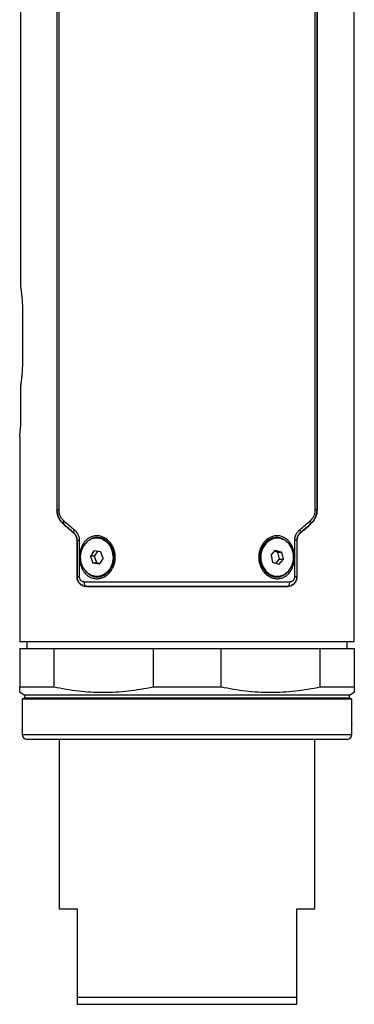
# Model space of a CAD drawing. Header units: millimetres. Extents: x 159 to 695, y 11 to 630.
# Tile 1 of 6: x 159 to 229, y 11 to 217. Entities that reach past the tile are written whole.
import ezdxf

# ---------------------------------------------------------------- set-up
doc = ezdxf.new("R2010")
doc.units = ezdxf.units.MM

msp = doc.modelspace()

# ---------------------------------------------------------------- linework, layer by layer
at = {"color": 7, "linetype": 'Continuous', "lineweight": 25}
for p, q in [((228.56, 86.87), (228.56, 434.87)), ((158.82, 161.11), (158.82, 409.02)), ((166.36, 407.34), (166.36, 114.4)), ((166.42, 114.42), (166.42, 407.31)), ((166.71, 407.31), (166.71, 114.42)), ((220.41, 114.42), (220.41, 407.31)), ((220.7, 407.31), (220.7, 114.42)), ((220.76, 407.34), (220.76, 114.4)), ((159.22, 145.87), (159.22, 155.87)), ((158.82, 134.02), (158.82, 140.63)), ((158.56, 129.77), (158.56, 86.87)), ((166.71, 114.42), (166.42, 114.42)), ((220.7, 114.42), (220.41, 114.42)), ((170.01, 109.39), (170.21, 109.15)), ((216.91, 109.15), (217.11, 109.39)), ((170.56, 100.37), (170.56, 108.05)), ((170.56, 108.05), (170.56, 100.34)), ((170.61, 100.39), (170.61, 108.07)), ((170.61, 108.07), (171.01, 108.07)), ((171.01, 108.07), (171.01, 100.39)), ((174.84, 108.52), (174.69, 108.52)), ((176.93, 107.71), (176.78, 107.71)), ((212.44, 108.52), (212.29, 108.52)), ((216.11, 100.39), (216.11, 108.07)), ((216.51, 108.07), (216.11, 108.07)), ((216.51, 108.07), (216.51, 100.39)), ((216.56, 108.05), (216.56, 100.37)), ((216.56, 108.05), (216.56, 100.34)), ((174.17, 105.94), (173.36, 104.71)), ((174.9, 105.83), (174.16, 104.71)), ((174.17, 105.94), (175.49, 105.75)), ((176.01, 104.33), (175.49, 105.75)), ((211.15, 104.94), (212.11, 106.01)), ((211.93, 105.81), (212.59, 105.59)), ((212.11, 106.01), (213.39, 105.59)), ((212.59, 105.59), (213.39, 105.59)), ((212.92, 104.1), (212.59, 105.59)), ((213.72, 104.1), (213.39, 105.59)), ((173.36, 104.71), (173.88, 103.29)), ((174.16, 104.71), (173.36, 104.71)), ((175.2, 103.1), (173.88, 103.29)), ((174.68, 103.29), (173.88, 103.29)), ((174.16, 104.71), (174.68, 103.29)), ((175.27, 103.21), (174.68, 103.29)), ((176.01, 104.33), (175.2, 103.1)), ((211.15, 104.94), (211.48, 103.44)), ((212.76, 103.03), (211.48, 103.44)), ((212.14, 103.23), (212.92, 104.1)), ((212.76, 103.03), (213.72, 104.1)), ((212.92, 104.1), (213.72, 104.1)), ((209.8, 101.73), (209.95, 101.73)), ((170.61, 100.39), (171.01, 100.39)), ((174.69, 100.52), (174.84, 100.52)), ((212.29, 100.52), (212.44, 100.52)), ((216.51, 100.39), (216.11, 100.39)), ((158.56, 86.87), (228.56, 86.87)), ((160.06, 86.87), (160.06, 85.37)), ((227.06, 85.37), (227.06, 86.87)), ((158.56, 85.37), (158.56, 77.39)), ((158.56, 85.37), (165.67, 85.37)), ((165.67, 85.37), (165.67, 77.39)), ((165.67, 85.37), (186.45, 85.37)), ((186.45, 85.37), (186.45, 77.39)), ((186.45, 85.37), (200.67, 85.37)), ((200.67, 85.37), (200.67, 77.39)), ((200.67, 85.37), (221.45, 85.37)), ((221.45, 77.39), (221.45, 85.37)), ((221.45, 85.37), (228.56, 85.37)), ((228.56, 85.37), (228.56, 77.39)), ((158.56, 77.39), (165.67, 77.39)), ((186.45, 77.39), (200.67, 77.39)), ((221.45, 77.39), (228.56, 77.39)), ((158.56, 76.24), (159.46, 75.72)), ((159.46, 75.02), (159.06, 74.79)), ((159.06, 74.79), (159.06, 72)), ((228.06, 74.79), (159.06, 74.79)), ((227.66, 75.72), (228.56, 76.24)), ((228.06, 74.79), (227.66, 75.02)), ((228.06, 72.01), (228.06, 74.79)), ((159.06, 69.57), (159.06, 67.37)), ((228.06, 67.37), (228.06, 69.59)), ((166.81, 66.37), (166.81, 30.87)), ((220.31, 30.87), (220.31, 66.37)), ((166.81, 30.87), (170.56, 30.87)), ((170.56, 30.87), (170.56, 12.37)), ((216.56, 30.87), (220.31, 30.87)), ((216.56, 12.37), (216.56, 30.87)), ((170.56, 12.37), (216.56, 12.37)), ((170.56, 10.87), (216.56, 10.87))]:
    msp.add_line(p, q, dxfattribs=at)
at = {"color": 8, "linetype": 'Continuous', "lineweight": 25}
for p, q in [((209.94, 101.62), (210.13, 101.34)), ((159.46, 75.72), (227.66, 75.72)), ((227.66, 75.02), (159.46, 75.02)), ((159.06, 67.37), (228.06, 67.37))]:
    msp.add_line(p, q, dxfattribs=at)
at = {"color": 7, "linetype": 'Continuous', "lineweight": 25, "flags": 128}
for points in [[(166.36, 114.4), (166.39, 114.41), (166.42, 114.42)], [(220.7, 114.42), (220.73, 114.41), (220.76, 114.4)], [(167.76, 111.46), (167.73, 111.45), (167.71, 111.44)], [(219.41, 111.44), (219.38, 111.45), (219.36, 111.46)], [(169.89, 109.53), (169.91, 109.54), (169.93, 109.55)], [(217.19, 109.55), (217.21, 109.54), (217.23, 109.53)], [(170.61, 108.07), (170.58, 108.06), (170.56, 108.05)], [(176.78, 107.71), (175.82, 108.3), (174.75, 108.52), (173.68, 108.35), (172.7, 107.8), (171.92, 106.93), (171.41, 105.83), (171.22, 104.6), (171.37, 103.36), (171.84, 102.23), (172.59, 101.33)], [(172.59, 101.33), (173.55, 100.74), (174.62, 100.52), (175.69, 100.69), (176.67, 101.24), (177.45, 102.1), (177.96, 103.21), (178.15, 104.44), (178, 105.68), (177.53, 106.81), (176.78, 107.71)], [(214.92, 107.31), (214.05, 108.06), (213.02, 108.46), (211.94, 108.48), (210.9, 108.11), (210.02, 107.38), (209.37, 106.38), (209.02, 105.2), (209.01, 103.94), (209.33, 102.75), (209.95, 101.73)], [(209.95, 101.73), (210.82, 100.98), (211.85, 100.58), (212.93, 100.56), (213.97, 100.93), (214.85, 101.66), (215.5, 102.66), (215.85, 103.84), (215.86, 105.09), (215.54, 106.29), (214.92, 107.31)], [(216.56, 108.05), (216.53, 108.06), (216.51, 108.07)], [(170.56, 100.34), (170.59, 100.37), (170.61, 100.39)], [(172.6, 98.4), (172.49, 98.42), (172.38, 98.48), (172.28, 98.58), (172.2, 98.7), (172.13, 98.85), (172.08, 99.02), (172.05, 99.21), (172.04, 99.4)], [(214.53, 98.4), (214.63, 98.42), (214.74, 98.48), (214.84, 98.58), (214.92, 98.7), (214.99, 98.85), (215.04, 99.02), (215.07, 99.21), (215.08, 99.4)], [(216.51, 100.39), (216.54, 100.36), (216.56, 100.34)], [(172.6, 98.4), (172.58, 98.38), (172.56, 98.37)], [(214.56, 98.37), (214.54, 98.39), (214.53, 98.4)]]:
    msp.add_lwpolyline(points, dxfattribs=at)
at = {"color": 7, "linetype": 'Continuous', "lineweight": 25}
for centre, radius, start, end in [((168.29, 111.84), 0.654, 146.5408, 215.6934), ((218.83, 111.84), 0.654, 324.3066, 33.4592), ((170.49, 109.89), 0.651, 141.7411, 211.4684), ((216.63, 109.89), 0.651, 328.5316, 38.2589), ((174.82, 105.38), 3.14, 47.8822, 89.7265), ((174.28, 104.58), 4.1, 277.7466, 49.8203), ((212.79, 104.49), 4.06, 97.0889, 222.7902), ((212.33, 103.75), 3.24, 218.8042, 269.2741), ((159.26, 75.37), 0.4, 300, 60), ((227.86, 75.37), 0.4, 120, 240), ((160.06, 67.37), 1, 180, 270), ((227.06, 67.37), 1, 270, 0)]:
    msp.add_arc(centre, radius, start, end, dxfattribs=at)
for start_param, end_param in [(5.335536, 5.340555), (5.270164, 5.316583)]:
    msp.add_ellipse((193.56, 112.72), major_axis=(34.58, 16.99), ratio=0.402361, start_param=start_param, end_param=end_param, dxfattribs=at)
for points, knots in [([(159.22, 155.87), (159.22, 155.95), (159.22, 156.12), (159.21, 156.37), (159.21, 156.62), (159.2, 156.88), (159.19, 157.14), (159.18, 157.41), (159.17, 157.68), (159.15, 157.96), (159.13, 158.23), (159.11, 158.51), (159.09, 158.76), (159.07, 158.99), (159.05, 159.21), (159.02, 159.47), (158.99, 159.76), (158.96, 160.08), (158.91, 160.42), (158.87, 160.77), (158.84, 161), (158.82, 161.11)], [0, 0, 0, 0, 0.0405518, 0.0820997, 0.1246463, 0.1681942, 0.2127459, 0.2583036, 0.3048693, 0.352445, 0.4010325, 0.4506336, 0.5012499, 0.5360399, 0.5787029, 0.6292389, 0.6876478, 0.7539291, 0.8280821, 0.910106, 1, 1, 1, 1]), ([(158.82, 140.63), (158.83, 140.68), (158.84, 140.79), (158.87, 140.96), (158.89, 141.12), (158.91, 141.29), (158.93, 141.45), (158.95, 141.61), (158.97, 141.76), (158.99, 141.91), (159, 142.06), (159.02, 142.19), (159.03, 142.33), (159.04, 142.45), (159.05, 142.57), (159.06, 142.68), (159.07, 142.78), (159.08, 142.87), (159.1, 143.09), (159.13, 143.45), (159.16, 143.96), (159.19, 144.46), (159.2, 144.94), (159.21, 145.41), (159.22, 145.72), (159.22, 145.87)], [0, 0, 0, 0, 0.043236, 0.084737, 0.124503, 0.162533, 0.198828, 0.233387, 0.266212, 0.297301, 0.326654, 0.354273, 0.380156, 0.404303, 0.426716, 0.447393, 0.466335, 0.483542, 0.499013, 0.591031, 0.679625, 0.764807, 0.846587, 0.924979, 1, 1, 1, 1]), ([(158.56, 129.77), (158.57, 129.83), (158.58, 129.96), (158.69, 130.94), (158.79, 132.34), (158.81, 133.46), (158.82, 134.02)], [0, 0, 0, 0, 0.2496912, 0.4995276, 0.749427, 1, 1, 1, 1]), ([(167.71, 111.44), (167.66, 111.48), (167.56, 111.57), (167.43, 111.71), (167.3, 111.86), (167.17, 112), (167.06, 112.16), (166.96, 112.32), (166.86, 112.49), (166.73, 112.72), (166.59, 113.05), (166.48, 113.43), (166.41, 113.78), (166.37, 114.09), (166.36, 114.3), (166.36, 114.4)], [0, 0, 0, 0, 0.0675276, 0.133329, 0.1975231, 0.2602382, 0.3216117, 0.3817902, 0.4409293, 0.4991929, 0.626535, 0.7496311, 0.8352255, 0.918271, 1, 1, 1, 1]), ([(167.76, 111.46), (167.71, 111.51), (167.62, 111.59), (167.48, 111.73), (167.36, 111.87), (167.24, 112.02), (167.13, 112.16), (167.03, 112.31), (166.94, 112.46), (166.86, 112.61), (166.76, 112.81), (166.65, 113.08), (166.55, 113.42), (166.47, 113.75), (166.43, 114.09), (166.42, 114.31), (166.42, 114.42)], [0, 0, 0, 0, 0.0625032, 0.1234671, 0.1828314, 0.2405413, 0.2965482, 0.3508102, 0.4032928, 0.4539693, 0.5028212, 0.6081086, 0.7104389, 0.8098129, 0.9062899, 1, 1, 1, 1]), ([(166.71, 114.42), (166.71, 114.38), (166.71, 114.29), (166.72, 114.15), (166.74, 114.01), (166.76, 113.88), (166.8, 113.68), (166.88, 113.43), (167.01, 113.13), (167.16, 112.86), (167.34, 112.62), (167.53, 112.39), (167.67, 112.27), (167.74, 112.2)], [0, 0, 0, 0, 0.049492, 0.099057, 0.148922, 0.199311, 0.250439, 0.372925, 0.501045, 0.623029, 0.750381, 0.873207, 1, 1, 1, 1]), ([(220.7, 114.42), (220.7, 114.37), (220.7, 114.26), (220.69, 114.09), (220.67, 113.93), (220.64, 113.76), (220.61, 113.59), (220.57, 113.42), (220.52, 113.25), (220.47, 113.08), (220.4, 112.92), (220.31, 112.72), (220.19, 112.48), (220.03, 112.22), (219.84, 111.95), (219.61, 111.7), (219.45, 111.54), (219.36, 111.46)], [0, 0, 0, 0, 0.046531, 0.093733, 0.141629, 0.190238, 0.239573, 0.289643, 0.340455, 0.39201, 0.444305, 0.497337, 0.586531, 0.681597, 0.782371, 0.888609, 1, 1, 1, 1]), ([(219.38, 112.2), (219.41, 112.24), (219.48, 112.3), (219.59, 112.4), (219.68, 112.51), (219.81, 112.66), (219.95, 112.86), (220.11, 113.13), (220.24, 113.42), (220.33, 113.71), (220.38, 113.97), (220.41, 114.19), (220.41, 114.35), (220.41, 114.42)], [0, 0, 0, 0, 0.063915, 0.126731, 0.188566, 0.249546, 0.376807, 0.498647, 0.626484, 0.749176, 0.833839, 0.917099, 1, 1, 1, 1]), ([(220.76, 114.4), (220.76, 114.35), (220.76, 114.24), (220.75, 114.09), (220.73, 113.94), (220.71, 113.78), (220.68, 113.63), (220.63, 113.38), (220.53, 113.05), (220.36, 112.66), (220.17, 112.31), (219.95, 112), (219.7, 111.7), (219.51, 111.53), (219.41, 111.44)], [0, 0, 0, 0, 0.040814, 0.081749, 0.122964, 0.164612, 0.206847, 0.249811, 0.372638, 0.50034, 0.617814, 0.739463, 0.866503, 1, 1, 1, 1]), ([(170.56, 108.05), (170.56, 108.08), (170.56, 108.16), (170.55, 108.27), (170.53, 108.38), (170.5, 108.53), (170.45, 108.7), (170.37, 108.9), (170.27, 109.08), (170.15, 109.25), (170.03, 109.4), (169.93, 109.48), (169.89, 109.53)], [0, 0, 0, 0, 0.062089, 0.124257, 0.186852, 0.250217, 0.373329, 0.500345, 0.623308, 0.750074, 0.873451, 1, 1, 1, 1]), ([(170.61, 108.07), (170.61, 108.1), (170.61, 108.18), (170.6, 108.29), (170.58, 108.4), (170.56, 108.52), (170.53, 108.63), (170.49, 108.74), (170.45, 108.84), (170.38, 108.99), (170.28, 109.17), (170.12, 109.37), (170, 109.49), (169.93, 109.55)], [0, 0, 0, 0, 0.058924, 0.1185822, 0.1791386, 0.2407442, 0.3035381, 0.367648, 0.4331922, 0.5002807, 0.6511276, 0.8176205, 1, 1, 1, 1]), ([(169.98, 110.29), (170.02, 110.25), (170.11, 110.18), (170.23, 110.05), (170.34, 109.92), (170.45, 109.79), (170.55, 109.64), (170.64, 109.5), (170.73, 109.32), (170.82, 109.1), (170.91, 108.85), (170.97, 108.59), (171, 108.33), (171.01, 108.16), (171.01, 108.07)], [0, 0, 0, 0, 0.075466, 0.149173, 0.221365, 0.292301, 0.362256, 0.431514, 0.500368, 0.603763, 0.704203, 0.802881, 0.901054, 1, 1, 1, 1]), ([(216.11, 108.07), (216.11, 108.12), (216.11, 108.22), (216.12, 108.36), (216.14, 108.51), (216.17, 108.65), (216.2, 108.79), (216.24, 108.93), (216.29, 109.07), (216.34, 109.21), (216.43, 109.39), (216.55, 109.61), (216.72, 109.86), (216.92, 110.09), (217.07, 110.22), (217.14, 110.29)], [0, 0, 0, 0, 0.055216, 0.110032, 0.164666, 0.219339, 0.27427, 0.329676, 0.385769, 0.442752, 0.50082, 0.621169, 0.743494, 0.869307, 1, 1, 1, 1]), ([(217.19, 109.55), (217.15, 109.52), (217.09, 109.46), (217, 109.36), (216.92, 109.26), (216.84, 109.16), (216.78, 109.06), (216.7, 108.92), (216.63, 108.74), (216.56, 108.52), (216.52, 108.29), (216.51, 108.14), (216.51, 108.07)], [0, 0, 0, 0, 0.093194, 0.182394, 0.267601, 0.348833, 0.426131, 0.49956, 0.632319, 0.75929, 0.881461, 1, 1, 1, 1]), ([(217.23, 109.53), (217.2, 109.5), (217.14, 109.44), (217.05, 109.35), (216.95, 109.23), (216.85, 109.08), (216.75, 108.9), (216.67, 108.7), (216.61, 108.49), (216.57, 108.27), (216.56, 108.12), (216.56, 108.05)], [0, 0, 0, 0, 0.084836, 0.168082, 0.250084, 0.376774, 0.499794, 0.62674, 0.749787, 0.875656, 1, 1, 1, 1]), ([(173.59, 100.21), (173.36, 100.3), (172.91, 100.54), (172.32, 101.05), (171.83, 101.68), (171.45, 102.41), (171.19, 103.22), (171.07, 104.08), (171.06, 104.95), (171.19, 105.81), (171.45, 106.61), (171.83, 107.35), (172.31, 107.99), (172.9, 108.49), (173.57, 108.85), (174.3, 109.02), (175.06, 109.03), (175.8, 108.85), (176.51, 108.5), (177.15, 108), (177.69, 107.36), (178.12, 106.62), (178.41, 105.81), (178.55, 104.95), (178.56, 104.08), (178.41, 103.23), (178.12, 102.42), (177.69, 101.68), (177.16, 101.05), (176.52, 100.54), (175.82, 100.19), (175.07, 100.01), (174.31, 100), (173.82, 100.13), (173.59, 100.21)], [0, 0, 0, 0, 0.031064, 0.062693, 0.09397, 0.125122, 0.156098, 0.18757, 0.219, 0.249998, 0.281074, 0.312383, 0.343901, 0.374827, 0.405901, 0.43732, 0.468823, 0.499876, 0.530872, 0.562426, 0.593831, 0.625137, 0.656271, 0.687767, 0.719109, 0.750147, 0.781238, 0.812645, 0.844153, 0.874976, 0.90595, 0.937283, 0.968868, 1, 1, 1, 1]), ([(209.98, 101.06), (209.79, 101.25), (209.43, 101.68), (209.01, 102.42), (208.71, 103.23), (208.56, 104.08), (208.56, 104.95), (208.72, 105.81), (209, 106.62), (209.42, 107.35), (209.96, 107.99), (210.6, 108.49), (211.3, 108.85), (212.05, 109.03), (212.8, 109.03), (213.53, 108.85), (214.21, 108.5), (214.8, 108), (215.29, 107.37), (215.67, 106.63), (215.93, 105.81), (216.06, 104.96), (216.06, 104.09), (215.93, 103.23), (215.67, 102.42), (215.3, 101.68), (214.81, 101.05), (214.21, 100.55), (213.54, 100.19), (212.82, 100.01), (212.07, 100), (211.32, 100.19), (210.61, 100.54), (210.18, 100.87), (209.98, 101.06)], [0, 0, 0, 0, 0.031129, 0.062684, 0.093972, 0.125104, 0.156158, 0.187596, 0.21903, 0.249932, 0.280977, 0.312317, 0.343861, 0.374695, 0.405596, 0.43713, 0.468623, 0.499813, 0.53086, 0.562342, 0.593753, 0.625017, 0.65622, 0.687586, 0.718963, 0.75003, 0.781225, 0.812624, 0.844074, 0.874892, 0.905764, 0.937206, 0.968719, 1, 1, 1, 1]), ([(172.56, 98.37), (172.51, 98.37), (172.42, 98.37), (172.28, 98.39), (172.14, 98.41), (172, 98.45), (171.79, 98.51), (171.53, 98.64), (171.23, 98.85), (170.96, 99.13), (170.78, 99.42), (170.67, 99.69), (170.61, 99.9), (170.57, 100.12), (170.56, 100.27), (170.56, 100.34)], [0, 0, 0, 0, 0.050269, 0.100222, 0.150017, 0.199811, 0.249762, 0.376158, 0.498768, 0.623085, 0.748437, 0.811741, 0.873986, 0.937179, 1, 1, 1, 1]), ([(172.6, 98.4), (172.55, 98.4), (172.43, 98.41), (172.17, 98.44), (171.84, 98.54), (171.5, 98.72), (171.22, 98.94), (171.02, 99.17), (170.87, 99.4), (170.75, 99.64), (170.67, 99.89), (170.62, 100.14), (170.61, 100.31), (170.61, 100.39)], [0, 0, 0, 0, 0.042481, 0.12454, 0.249819, 0.387546, 0.499461, 0.589352, 0.677386, 0.762934, 0.845461, 0.924567, 1, 1, 1, 1]), ([(171.01, 100.39), (171.01, 100.36), (171.01, 100.3), (171.03, 100.22), (171.05, 100.13), (171.07, 100.05), (171.12, 99.93), (171.21, 99.79), (171.35, 99.65), (171.51, 99.54), (171.68, 99.46), (171.86, 99.41), (171.98, 99.4), (172.04, 99.4)], [0, 0, 0, 0, 0.049489, 0.098627, 0.148038, 0.198333, 0.250094, 0.37184, 0.500124, 0.622877, 0.749972, 0.8744, 1, 1, 1, 1]), ([(172.04, 99.4), (172.21, 99.4), (172.54, 99.4), (173.05, 99.4), (173.57, 99.4), (174.09, 99.4), (174.61, 99.4), (175.14, 99.4), (175.68, 99.4), (176.22, 99.4), (176.76, 99.4), (177.31, 99.4), (177.87, 99.4), (178.42, 99.4), (178.99, 99.4), (179.55, 99.4), (180.12, 99.4), (180.69, 99.4), (181.27, 99.4), (181.85, 99.4), (182.43, 99.4), (183.01, 99.4), (183.6, 99.4), (184.19, 99.4), (184.79, 99.4), (185.38, 99.4), (185.98, 99.4), (186.58, 99.4), (187.18, 99.4), (187.78, 99.39), (188.39, 99.39), (188.99, 99.39), (189.6, 99.39), (190.21, 99.39), (190.81, 99.39), (191.42, 99.39), (192.03, 99.39), (192.64, 99.39), (193.25, 99.39), (193.87, 99.39), (194.48, 99.39), (195.09, 99.39), (195.7, 99.39), (196.31, 99.39), (196.91, 99.39), (197.52, 99.39), (198.13, 99.39), (198.73, 99.39), (199.34, 99.39), (199.94, 99.4), (200.54, 99.4), (201.14, 99.4), (201.74, 99.4), (202.33, 99.4), (202.93, 99.4), (203.52, 99.4), (204.11, 99.4), (204.69, 99.4), (205.27, 99.4), (205.85, 99.4), (206.43, 99.4), (207, 99.4), (207.57, 99.4), (208.13, 99.4), (208.7, 99.4), (209.25, 99.4), (209.81, 99.4), (210.36, 99.4), (210.9, 99.4), (211.44, 99.4), (211.98, 99.4), (212.51, 99.4), (213.03, 99.4), (213.55, 99.4), (214.07, 99.4), (214.58, 99.4), (214.91, 99.4), (215.08, 99.4)], [0, 0, 0, 0, 0.013333, 0.026667, 0.04, 0.053333, 0.066667, 0.08, 0.093333, 0.106667, 0.12, 0.133333, 0.146667, 0.16, 0.173333, 0.186667, 0.2, 0.213333, 0.226667, 0.24, 0.253333, 0.266667, 0.28, 0.293333, 0.306667, 0.32, 0.333333, 0.346667, 0.36, 0.373333, 0.386667, 0.4, 0.413333, 0.426667, 0.44, 0.453333, 0.466667, 0.48, 0.493333, 0.506667, 0.52, 0.533333, 0.546667, 0.56, 0.573333, 0.586667, 0.6, 0.613333, 0.626667, 0.64, 0.653333, 0.666667, 0.68, 0.693333, 0.706667, 0.72, 0.733333, 0.746667, 0.76, 0.773333, 0.786667, 0.8, 0.813333, 0.826667, 0.84, 0.853333, 0.866667, 0.88, 0.893333, 0.906667, 0.92, 0.933333, 0.946667, 0.96, 0.973333, 0.986667, 1, 1, 1, 1]), ([(216.51, 100.39), (216.51, 100.35), (216.51, 100.26), (216.5, 100.12), (216.47, 99.99), (216.44, 99.85), (216.39, 99.71), (216.34, 99.58), (216.27, 99.44), (216.2, 99.32), (216.11, 99.19), (216.01, 99.07), (215.86, 98.91), (215.62, 98.72), (215.28, 98.54), (214.95, 98.44), (214.69, 98.41), (214.57, 98.4), (214.53, 98.4)], [0, 0, 0, 0, 0.040777, 0.08267, 0.125656, 0.169698, 0.214744, 0.260728, 0.307573, 0.35519, 0.403481, 0.452341, 0.501661, 0.613543, 0.750995, 0.875372, 0.957183, 1, 1, 1, 1]), ([(216.56, 100.34), (216.56, 100.3), (216.56, 100.23), (216.55, 100.12), (216.53, 100.01), (216.5, 99.87), (216.45, 99.69), (216.34, 99.43), (216.16, 99.14), (215.9, 98.86), (215.59, 98.64), (215.3, 98.5), (215.03, 98.42), (214.8, 98.38), (214.64, 98.37), (214.56, 98.37)], [0, 0, 0, 0, 0.031062, 0.0621865, 0.0935446, 0.1253035, 0.1869083, 0.2505634, 0.3754175, 0.50046, 0.6229641, 0.7498676, 0.8330516, 0.9161834, 1, 1, 1, 1]), ([(215.08, 99.4), (215.11, 99.4), (215.17, 99.4), (215.26, 99.42), (215.35, 99.44), (215.47, 99.47), (215.61, 99.54), (215.77, 99.65), (215.91, 99.79), (216.01, 99.95), (216.07, 100.1), (216.1, 100.24), (216.11, 100.34), (216.11, 100.39)], [0, 0, 0, 0, 0.062941, 0.125307, 0.187405, 0.249548, 0.376379, 0.499131, 0.627339, 0.748911, 0.834723, 0.917468, 1, 1, 1, 1]), ([(172.56, 98.37), (172.71, 98.37), (173.03, 98.37), (173.55, 98.37), (174.15, 98.37), (174.83, 98.37), (175.58, 98.37), (176.42, 98.37), (177.94, 98.37), (179.96, 98.37), (182.6, 98.37), (185.19, 98.37), (187.95, 98.37), (190.75, 98.37), (192.74, 98.37), (193.93, 98.37), (194.32, 98.37), (194.73, 98.37), (195.18, 98.37), (195.66, 98.37), (196.16, 98.37), (196.7, 98.37), (197.26, 98.37), (197.85, 98.37), (198.47, 98.37), (199.12, 98.37), (199.8, 98.37), (200.5, 98.37), (201.23, 98.37), (201.99, 98.37), (202.77, 98.37), (203.57, 98.37), (204.4, 98.37), (205.25, 98.37), (206.11, 98.37), (207, 98.37), (207.91, 98.37), (208.83, 98.37), (209.76, 98.37), (210.71, 98.37), (211.67, 98.37), (212.63, 98.37), (213.6, 98.37), (214.24, 98.37), (214.56, 98.37)], [0, 0, 0, 0, 0.012342, 0.026518, 0.042527, 0.06037, 0.080046, 0.101557, 0.124903, 0.195292, 0.24972, 0.312278, 0.374838, 0.437395, 0.499947, 0.507887, 0.516492, 0.525761, 0.535694, 0.546292, 0.557554, 0.56948, 0.582071, 0.595326, 0.609246, 0.62383, 0.639079, 0.654993, 0.671571, 0.688813, 0.70672, 0.725291, 0.744527, 0.764428, 0.784994, 0.806224, 0.828118, 0.850677, 0.873901, 0.89779, 0.922345, 0.947564, 0.973449, 1, 1, 1, 1]), ([(214.53, 98.4), (214.36, 98.4), (214.02, 98.4), (213.5, 98.4), (212.97, 98.4), (212.43, 98.4), (211.88, 98.4), (211.32, 98.4), (210.74, 98.4), (210.15, 98.4), (209.55, 98.4), (208.94, 98.4), (208.31, 98.4), (207.67, 98.4), (207.03, 98.4), (206.36, 98.4), (205.69, 98.4), (205.01, 98.4), (204.31, 98.4), (203.61, 98.4), (202.89, 98.4), (202.16, 98.4), (201.43, 98.4), (200.68, 98.4), (199.92, 98.4), (199.15, 98.4), (198.37, 98.4), (197.59, 98.4), (196.79, 98.4), (195.99, 98.4), (195.17, 98.4), (194.36, 98.4), (193.28, 98.4), (191.95, 98.4), (190.38, 98.4), (188.85, 98.4), (187.35, 98.4), (185.89, 98.4), (184.47, 98.4), (183.09, 98.4), (181.74, 98.4), (180.45, 98.4), (179.19, 98.4), (177.98, 98.4), (176.81, 98.4), (175.69, 98.4), (174.62, 98.4), (173.58, 98.4), (172.92, 98.4), (172.6, 98.4)], [0, 0, 0, 0, 0.013689, 0.027545, 0.04157, 0.055762, 0.070122, 0.084648, 0.099341, 0.1142, 0.129225, 0.144415, 0.15977, 0.175289, 0.190972, 0.206819, 0.22283, 0.239003, 0.255338, 0.271833, 0.28849, 0.305307, 0.322283, 0.339419, 0.356712, 0.374163, 0.391771, 0.409535, 0.427455, 0.445529, 0.463757, 0.482138, 0.500673, 0.53636, 0.571472, 0.606003, 0.639949, 0.673304, 0.706063, 0.738221, 0.769775, 0.800721, 0.831052, 0.860768, 0.889864, 0.918338, 0.946187, 0.973409, 1, 1, 1, 1]), ([(215.23, 98.49), (215.13, 98.46), (214.95, 98.4), (214.72, 98.37), (214.6, 98.37), (214.56, 98.37)], [0, 0, 0, 0, 0.474327, 0.810725, 1, 1, 1, 1]), ([(158.56, 76.29), (158.56, 76.28), (158.56, 76.27), (158.56, 76.66), (158.56, 77.17), (158.56, 77.39)], [0, 0, 0, 0, 0.246626, 0.669119, 1, 1, 1, 1]), ([(165.67, 77.39), (167.39, 77.02), (169.12, 76.73), (172.57, 76.34), (174.3, 76.24), (177.77, 76.23), (179.51, 76.33), (182.12, 76.63), (182.99, 76.75), (184.72, 77.04), (185.59, 77.2), (186.45, 77.39)], [0, 0, 0, 0, 0.25, 0.25, 0.5, 0.5, 0.75, 0.75, 0.875, 0.875, 1, 1, 1, 1]), ([(200.67, 77.39), (202.39, 77.02), (204.12, 76.73), (207.57, 76.34), (209.3, 76.24), (212.77, 76.23), (214.51, 76.33), (217.12, 76.63), (217.99, 76.75), (219.72, 77.04), (220.59, 77.2), (221.45, 77.39)], [0, 0, 0, 0, 0.25, 0.25, 0.5, 0.5, 0.75, 0.75, 0.875, 0.875, 1, 1, 1, 1]), ([(228.56, 77.39), (228.56, 77.12), (228.56, 76.58), (228.56, 76.23), (228.56, 76.28), (228.56, 76.29)], [0, 0, 0, 0, 0.412123, 0.824164, 1, 1, 1, 1]), ([(159.06, 72), (159.06, 72), (159.06, 72.02), (159.06, 71.91), (159.07, 71.68), (159.08, 71.33), (159.08, 70.93), (159.08, 70.52), (159.08, 70.13), (159.07, 69.82), (159.06, 69.61), (159.06, 69.59), (159.06, 69.57)], [0, 0, 0, 0, 0.034086, 0.141445, 0.248802, 0.3561, 0.463374, 0.570696, 0.678063, 0.785403, 0.892701, 1, 1, 1, 1]), ([(228.06, 69.59), (228.06, 69.58), (228.06, 69.57), (228.06, 69.68), (228.05, 69.91), (228.04, 70.25), (228.04, 70.65), (228.04, 71.07), (228.04, 71.45), (228.05, 71.76), (228.06, 71.97), (228.06, 72), (228.06, 72.01)], [0, 0, 0, 0, 0.034086, 0.141445, 0.248802, 0.3561, 0.463374, 0.570696, 0.678063, 0.785403, 0.892701, 1, 1, 1, 1]), ([(227.06, 66.37), (227.06, 66.37), (227.06, 66.37), (227.04, 66.37), (227.02, 66.37), (226.99, 66.37), (226.95, 66.37), (226.9, 66.37), (226.84, 66.37), (226.77, 66.37), (226.69, 66.37), (226.6, 66.37), (226.35, 66.37), (225.81, 66.37), (224.74, 66.37), (223.36, 66.37), (221.63, 66.37), (219.61, 66.37), (217.29, 66.37), (214.72, 66.37), (211.94, 66.37), (209, 66.37), (205.95, 66.37), (202.83, 66.37), (199.73, 66.37), (196.63, 66.37), (193.56, 66.37), (190.5, 66.37), (187.4, 66.37), (184.29, 66.37), (181.17, 66.37), (178.12, 66.37), (175.18, 66.37), (172.4, 66.37), (169.83, 66.37), (167.51, 66.37), (165.49, 66.37), (163.76, 66.37), (162.38, 66.37), (161.31, 66.37), (160.74, 66.37), (160.44, 66.37), (160.3, 66.37), (160.19, 66.37), (160.12, 66.37), (160.07, 66.37), (160.06, 66.37), (160.06, 66.37)], [0, 0, 0, 0, 0.005307, 0.010608, 0.015904, 0.021197, 0.026487, 0.031776, 0.037067, 0.042359, 0.047656, 0.052957, 0.058266, 0.089135, 0.120009, 0.152164, 0.184325, 0.217165, 0.25001, 0.28285, 0.315695, 0.347851, 0.380012, 0.410881, 0.441755, 0.470875, 0.500001, 0.529121, 0.558247, 0.589116, 0.61999, 0.652146, 0.684306, 0.717146, 0.749991, 0.782831, 0.815676, 0.847832, 0.879993, 0.910862, 0.941736, 0.95146, 0.961167, 0.970865, 0.980564, 0.990273, 1, 1, 1, 1])]:
    msp.add_open_spline(points, degree=3, knots=knots, dxfattribs=at)
for points in [[(169.89, 109.53), (169.14, 110.18), (168.41, 110.82), (167.71, 111.44)], [(167.74, 112.2), (168.47, 111.58), (169.22, 110.94), (169.98, 110.29)], [(169.93, 109.55), (169.19, 110.2), (168.47, 110.84), (167.76, 111.46)], [(217.14, 110.29), (217.9, 110.94), (218.65, 111.58), (219.38, 112.2)], [(219.36, 111.46), (218.65, 110.84), (217.93, 110.2), (217.19, 109.55)], [(219.41, 111.44), (218.71, 110.82), (217.98, 110.18), (217.23, 109.53)], [(170.56, 12.37), (170.56, 11.83), (170.56, 11.32), (170.56, 10.87)], [(216.56, 10.87), (216.56, 11.32), (216.56, 11.83), (216.56, 12.37)]]:
    msp.add_open_spline(points, degree=3, dxfattribs=at)
at = {"color": 8, "linetype": 'Continuous', "lineweight": 25}
for points, knots in [([(177.64, 106.83), (177.61, 106.89), (177.55, 107.02), (177.37, 107.27), (177.01, 107.71), (176.46, 108.17), (175.77, 108.51), (175.12, 108.67), (174.44, 108.68), (173.76, 108.52), (173.14, 108.17), (172.71, 107.83), (172.53, 107.58), (172.5, 107.53)], [0, 0, 0, 0, 0.028362, 0.066976, 0.136108, 0.289838, 0.394854, 0.503978, 0.617279, 0.734392, 0.854895, 0.970354, 1, 1, 1, 1]), ([(214.57, 107.58), (214.54, 107.62), (214.36, 107.89), (213.89, 108.23), (213.07, 108.64), (212.2, 108.72), (211.34, 108.51), (210.5, 108.07), (209.83, 107.55), (209.62, 107.06), (209.61, 107.05)], [0, 0, 0, 0, 0.024477, 0.164364, 0.292319, 0.508941, 0.616584, 0.750811, 0.991849, 1, 1, 1, 1]), ([(172.75, 101.25), (172.91, 101.09), (173.22, 100.8), (173.59, 100.63), (173.77, 100.55)], [0, 0, 0, 0, 0.524719, 1, 1, 1, 1]), ([(173.77, 100.55), (173.97, 100.49), (174.39, 100.36), (175.08, 100.36), (175.77, 100.52), (176.44, 100.86), (177, 101.34), (177.41, 101.75), (177.53, 102.04), (177.55, 102.09)], [0, 0, 0, 0, 0.153122, 0.312023, 0.476192, 0.645038, 0.806693, 0.966631, 1, 1, 1, 1]), ([(210.13, 101.34), (210.35, 101.15), (210.77, 100.8), (211.64, 100.41), (212.53, 100.31), (213.35, 100.53), (213.92, 100.78), (214.19, 101.11), (214.29, 101.23)], [0, 0, 0, 0, 0.174021, 0.333103, 0.602111, 0.736854, 0.902253, 1, 1, 1, 1])]:
    msp.add_open_spline(points, degree=3, knots=knots, dxfattribs=at)

doc.saveas('drawing.dxf')
